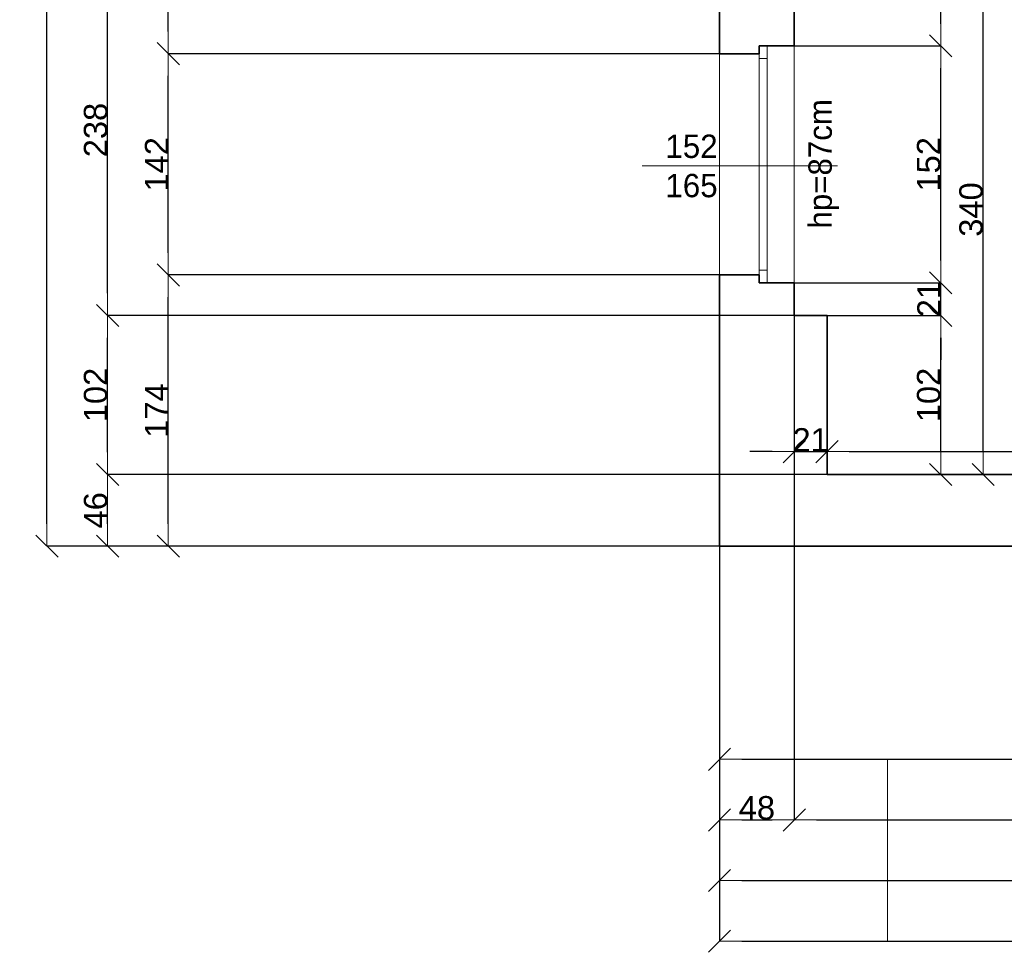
# Model space of a CAD drawing. Header units: metres. Extents: x 7506757 to 756746378, y 5735207 to 582114514.
# Tile 136 of 256: x 7678185 to 7684502, y 5850803 to 5856787. Entities that reach past the tile are written whole.
import ezdxf

# ---------------------------------------------------------------- set-up
doc = ezdxf.new("R2010")
doc.units = ezdxf.units.M
doc.header["$MEASUREMENT"] = 0
doc.header["$PDMODE"] = 2
doc.layers.get('0').update_dxf_attribs({"color": 250, "linetype": 'CONTINUOUS', "lineweight": 100, "plot": 0})
doc.layers.get('Defpoints').update_dxf_attribs({"linetype": 'CONTINUOUS'})
for name, color, linetype, lineweight in [('ELEKTRYKA141', 7, 'CONTINUOUS', 0), ('M_OCIANA6', 5, 'CONTINUOUS', 35), ('M_OPISY141', 7, 'CONTINUOUS', 0), ('m_umeblowanie1', 7, 'CONTINUOUS', 13), ('opis1', 7, 'CONTINUOUS', 13)]:
    doc.layers.add(name, color=color, linetype=linetype, lineweight=lineweight)
doc.layers.add('PWYMIAR', color=7, linetype='CONTINUOUS')
doc.styles.add('GENERATED_STYLE_1', font='arial.ttf')
doc.styles.add('GENERATED_STYLE_2', font='txt')
doc.dimstyles.new('GENERATED_STYLE__1', dxfattribs={"dimtxt": 150, "dimasz": 142.5, "dimexe": 0.18, "dimexo": 0, "dimgap": 0.09, "dimtad": 1, "dimdec": 0, "dimlfac": 0.1, "dimzin": 0, "dimdsep": 46, "dimtxsty": 'GENERATED_STYLE_1', "dimblk": 'ARROWHEAD_6', "dimblk1": 'ARROWHEAD_6', "dimblk2": 'ARROWHEAD_6', "dimcen": 0.09, "dimclrd": 251, "dimclre": 251, "dimclrt": 7, "dimazin": 0, "dimtfac": 1, "dimtdec": 4, "dimtmove": 0, "dimatfit": 3, "dimfxl": 0, "dimtolj": 1, "dimtzin": 0, "dimarcsym": 0})
doc.dimstyles.new('GENERATED_STYLE__2', dxfattribs={"dimtxt": 150, "dimasz": 142.5, "dimexe": 0.18, "dimexo": 0, "dimgap": 0.09, "dimtad": 1, "dimtih": 1, "dimtoh": 1, "dimdec": 0, "dimlfac": 0.1, "dimzin": 0, "dimdsep": 46, "dimtxsty": 'GENERATED_STYLE_1', "dimblk": 'ARROWHEAD_6', "dimblk1": 'ARROWHEAD_6', "dimblk2": 'ARROWHEAD_6', "dimcen": 0.09, "dimclrd": 251, "dimclre": 251, "dimclrt": 7, "dimazin": 0, "dimtfac": 1, "dimtdec": 4, "dimtmove": 0, "dimatfit": 3, "dimfxl": 0, "dimtolj": 1, "dimtzin": 0, "dimarcsym": 0})
doc.dimstyles.new('GENERATED_STYLE__4', dxfattribs={"dimtxt": 150, "dimasz": 142.5, "dimexe": 0.18, "dimexo": 0, "dimgap": 0.09, "dimtad": 1, "dimtih": 1, "dimtoh": 1, "dimdec": 0, "dimlfac": 0.1, "dimzin": 0, "dimdsep": 46, "dimtxsty": 'GENERATED_STYLE_1', "dimblk": 'ARROWHEAD_6', "dimblk1": 'ARROWHEAD_6', "dimblk2": 'ARROWHEAD_6', "dimcen": 0.09, "dimclrd": 251, "dimclre": 251, "dimclrt": 7, "dimazin": 0, "dimtfac": 1, "dimtdec": 4, "dimtmove": 2, "dimatfit": 3, "dimfxl": 0, "dimtolj": 1, "dimtzin": 0, "dimarcsym": 0})

# ---------------------------------------------------------------- blocks, each defined once
blk = doc.blocks.new('ARROWHEAD_6')
at = {"color": 0, "linetype": 'Continuous', "lineweight": 0}
for p, q in [((-0.5, -0.5), (0.5, 0.5)), ((0, 0), (-1, 0))]:
    blk.add_line(p, q, dxfattribs=at)
blk = doc.blocks.new('*D6105')
at = {"layer": 'Defpoints', "color": 0, "linetype": 'Continuous', "transparency": 16777216}
for p in [(7683154.6, 5854889.1), (7684094.2, 5854889.1), (7683364.6, 5853869.1)]:
    blk.add_point(p, dxfattribs=at)
at = {"layer": 'PWYMIAR', "color": 251, "linetype": 'Continuous', "lineweight": -2, "transparency": 16777216}
for p, q in [((7683154.6, 5854889.1), (7684094.3, 5854889.1)), ((7684094.2, 5854011.6), (7684094.2, 5854746.6)), ((7683364.6, 5853869.1), (7684094.3, 5853869.1))]:
    blk.add_line(p, q, dxfattribs=at)
at = {"layer": 'PWYMIAR', "color": 251, "linetype": 'Continuous', "lineweight": -2, "transparency": 16777216, "xscale": 142.5, "yscale": 142.5, "zscale": 142.5}
for p, rotation in [((7684094.2, 5854889.1), 90), ((7684094.2, 5853869.1), 270)]:
    blk.add_blockref('ARROWHEAD_6', p, dxfattribs=dict(at, rotation=rotation))
at = {"layer": 'PWYMIAR', "color": 7, "linetype": 'Continuous', "lineweight": 13, "transparency": 16777216, "insert": (7684017.5, 5854379.1), "char_height": 150, "attachment_point": 5, "rotation": 90, "style": 'GENERATED_STYLE_1'}
blk.add_mtext('\\A1;102', dxfattribs=at)
blk = doc.blocks.new('*D6106')
at = {"layer": 'Defpoints', "color": 0, "linetype": 'Continuous', "transparency": 16777216}
for p in [(7683154.6, 5855099.1), (7684094.2, 5855099.1), (7683154.6, 5854889.1)]:
    blk.add_point(p, dxfattribs=at)
at = {"layer": 'PWYMIAR', "color": 251, "linetype": 'Continuous', "lineweight": -2, "transparency": 16777216}
for p, q in [((7684094.2, 5855241.6), (7684094.2, 5855384.1)), ((7683154.6, 5855099.1), (7684094.3, 5855099.1)), ((7684094.2, 5854889.1), (7684094.2, 5855099.1)), ((7683154.6, 5854889.1), (7684094.3, 5854889.1)), ((7684094.2, 5854746.6), (7684094.2, 5854604.1))]:
    blk.add_line(p, q, dxfattribs=at)
at = {"layer": 'PWYMIAR', "color": 251, "linetype": 'Continuous', "lineweight": -2, "transparency": 16777216, "xscale": 142.5, "yscale": 142.5, "zscale": 142.5}
for p, rotation in [((7684094.2, 5855099.1), 270), ((7684094.2, 5854889.1), 90)]:
    blk.add_blockref('ARROWHEAD_6', p, dxfattribs=dict(at, rotation=rotation))
at = {"layer": 'PWYMIAR', "color": 7, "linetype": 'Continuous', "lineweight": 13, "transparency": 16777216, "insert": (7684018.8, 5854994.1), "char_height": 150, "attachment_point": 5, "rotation": 90, "style": 'GENERATED_STYLE_1'}
blk.add_mtext('\\A1;21', dxfattribs=at)
blk = doc.blocks.new('*D6107')
at = {"layer": 'Defpoints', "color": 0, "linetype": 'Continuous', "transparency": 16777216}
for p in [(7683154.6, 5856619.1), (7684094.2, 5856619.1), (7683154.6, 5855099.1)]:
    blk.add_point(p, dxfattribs=at)
at = {"layer": 'PWYMIAR', "color": 251, "linetype": 'Continuous', "lineweight": -2, "transparency": 16777216}
for p, q in [((7683154.6, 5856619.1), (7684094.3, 5856619.1)), ((7684094.2, 5855241.6), (7684094.2, 5856476.6)), ((7683154.6, 5855099.1), (7684094.3, 5855099.1))]:
    blk.add_line(p, q, dxfattribs=at)
at = {"layer": 'PWYMIAR', "color": 251, "linetype": 'Continuous', "lineweight": -2, "transparency": 16777216, "xscale": 142.5, "yscale": 142.5, "zscale": 142.5}
for p, rotation in [((7684094.2, 5856619.1), 90), ((7684094.2, 5855099.1), 270)]:
    blk.add_blockref('ARROWHEAD_6', p, dxfattribs=dict(at, rotation=rotation))
at = {"layer": 'PWYMIAR', "color": 7, "linetype": 'Continuous', "lineweight": 13, "transparency": 16777216, "insert": (7684017.5, 5855859.1), "char_height": 150, "attachment_point": 5, "rotation": 90, "style": 'GENERATED_STYLE_1'}
blk.add_mtext('\\A1;152', dxfattribs=at)
blk = doc.blocks.new('*D6108')
at = {"layer": 'Defpoints', "color": 0, "linetype": 'Continuous', "transparency": 16777216}
for p in [(7683154.6, 5857269.1), (7684094.2, 5857269.1), (7683154.6, 5856619.1)]:
    blk.add_point(p, dxfattribs=at)
at = {"layer": 'PWYMIAR', "color": 251, "linetype": 'Continuous', "lineweight": -2, "transparency": 16777216}
for p, q in [((7683154.6, 5857269.1), (7684094.3, 5857269.1)), ((7684094.2, 5856761.6), (7684094.2, 5857126.6)), ((7683154.6, 5856619.1), (7684094.3, 5856619.1))]:
    blk.add_line(p, q, dxfattribs=at)
at = {"layer": 'PWYMIAR', "color": 251, "linetype": 'Continuous', "lineweight": -2, "transparency": 16777216, "xscale": 142.5, "yscale": 142.5, "zscale": 142.5}
for p, rotation in [((7684094.2, 5857269.1), 90), ((7684094.2, 5856619.1), 270)]:
    blk.add_blockref('ARROWHEAD_6', p, dxfattribs=dict(at, rotation=rotation))
at = {"layer": 'PWYMIAR', "color": 7, "linetype": 'Continuous', "lineweight": 13, "transparency": 16777216, "insert": (7684017.5, 5856944.1), "char_height": 150, "attachment_point": 5, "rotation": 90, "style": 'GENERATED_STYLE_1'}
blk.add_mtext('\\A1;65', dxfattribs=at)
blk = doc.blocks.new('*D6111')
at = {"layer": 'Defpoints', "color": 0, "linetype": 'Continuous', "transparency": 16777216}
for p in [(7683154.6, 5857269.1), (7684366.1, 5857269.1), (7683364.6, 5853869.1)]:
    blk.add_point(p, dxfattribs=at)
at = {"layer": 'PWYMIAR', "color": 251, "linetype": 'Continuous', "lineweight": -2, "transparency": 16777216}
for p, q in [((7683154.6, 5857269.1), (7684366.3, 5857269.1)), ((7684366.1, 5854011.6), (7684366.1, 5857126.6)), ((7683364.6, 5853869.1), (7684366.3, 5853869.1))]:
    blk.add_line(p, q, dxfattribs=at)
at = {"layer": 'PWYMIAR', "color": 251, "linetype": 'Continuous', "lineweight": -2, "transparency": 16777216, "xscale": 142.5, "yscale": 142.5, "zscale": 142.5}
for p, rotation in [((7684366.1, 5857269.1), 90), ((7684366.1, 5853869.1), 270)]:
    blk.add_blockref('ARROWHEAD_6', p, dxfattribs=dict(at, rotation=rotation))
at = {"layer": 'PWYMIAR', "color": 7, "linetype": 'Continuous', "lineweight": 13, "transparency": 16777216, "insert": (7684289.3, 5855569.1), "char_height": 150, "attachment_point": 5, "rotation": 90, "style": 'GENERATED_STYLE_1'}
blk.add_mtext('\\A1;340', dxfattribs=at)
blk = doc.blocks.new('*D6135')
at = {"layer": 'Defpoints', "color": 0, "linetype": 'Continuous', "transparency": 16777216}
for p in [(7683154.6, 5854889.1), (7683364.6, 5854889.1), (7683364.6, 5854015.8)]:
    blk.add_point(p, dxfattribs=at)
at = {"layer": 'PWYMIAR', "color": 251, "linetype": 'Continuous', "lineweight": -2, "transparency": 16777216}
for p, q in [((7683154.6, 5854889.1), (7683154.6, 5854015.7)), ((7683364.6, 5854889.1), (7683364.6, 5854015.7)), ((7683012.1, 5854015.8), (7682869.6, 5854015.8)), ((7683154.6, 5854015.8), (7683364.6, 5854015.8)), ((7683507.1, 5854015.8), (7683649.6, 5854015.8))]:
    blk.add_line(p, q, dxfattribs=at)
at = {"layer": 'PWYMIAR', "color": 251, "linetype": 'Continuous', "lineweight": -2, "transparency": 16777216, "xscale": 142.5, "yscale": 142.5, "zscale": 142.5}
blk.add_blockref('ARROWHEAD_6', (7683154.6, 5854015.8), dxfattribs=at)
at = {"layer": 'PWYMIAR', "color": 251, "linetype": 'Continuous', "lineweight": -2, "transparency": 16777216, "xscale": 142.5, "yscale": 142.5, "zscale": 142.5, "rotation": 180}
blk.add_blockref('ARROWHEAD_6', (7683364.6, 5854015.8), dxfattribs=at)
at = {"layer": 'PWYMIAR', "color": 7, "linetype": 'Continuous', "lineweight": 13, "transparency": 16777216, "insert": (7683259.6, 5854091.2), "char_height": 150, "attachment_point": 5, "style": 'GENERATED_STYLE_1'}
blk.add_mtext('\\A1;21', dxfattribs=at)
blk = doc.blocks.new('*D6136')
at = {"layer": 'Defpoints', "color": 0, "linetype": 'Continuous', "transparency": 16777216}
for p in [(7683364.6, 5854889.1), (7688404.6, 5854015.8), (7688404.6, 5853869.1)]:
    blk.add_point(p, dxfattribs=at)
at = {"layer": 'PWYMIAR', "color": 251, "linetype": 'Continuous', "lineweight": -2, "transparency": 16777216}
for p, q in [((7683364.6, 5854889.1), (7683364.6, 5854015.7)), ((7683507.1, 5854015.8), (7688262.1, 5854015.8)), ((7688404.6, 5853869.1), (7688404.6, 5854016))]:
    blk.add_line(p, q, dxfattribs=at)
at = {"layer": 'PWYMIAR', "color": 251, "linetype": 'Continuous', "lineweight": -2, "transparency": 16777216, "xscale": 142.5, "yscale": 142.5, "zscale": 142.5, "rotation": 180}
blk.add_blockref('ARROWHEAD_6', (7683364.6, 5854015.8), dxfattribs=at)
at = {"layer": 'PWYMIAR', "color": 251, "linetype": 'Continuous', "lineweight": -2, "transparency": 16777216, "xscale": 142.5, "yscale": 142.5, "zscale": 142.5}
blk.add_blockref('ARROWHEAD_6', (7688404.6, 5854015.8), dxfattribs=at)
at = {"layer": 'PWYMIAR', "color": 7, "linetype": 'Continuous', "lineweight": 13, "transparency": 16777216, "insert": (7685884.6, 5854092.5), "char_height": 150, "attachment_point": 5, "style": 'GENERATED_STYLE_1'}
blk.add_mtext('\\A1;504', dxfattribs=at)
blk = doc.blocks.new('*D6321')
at = {"layer": 'Defpoints', "color": 0, "linetype": 'Continuous', "transparency": 16777216}
for p in [(7682674.6, 5853409.1), (7691404.6, 5853409.1), (7691404.6, 5851263.5)]:
    blk.add_point(p, dxfattribs=at)
at = {"layer": 'PWYMIAR', "color": 251, "linetype": 'Continuous', "lineweight": -2, "transparency": 16777216}
for p, q in [((7682674.6, 5853409.1), (7682674.6, 5851263.3)), ((7691404.6, 5853409.1), (7691404.6, 5851263.3)), ((7682817.1, 5851263.5), (7691262.1, 5851263.5))]:
    blk.add_line(p, q, dxfattribs=at)
at = {"layer": 'PWYMIAR', "color": 251, "linetype": 'Continuous', "lineweight": -2, "transparency": 16777216, "xscale": 142.5, "yscale": 142.5, "zscale": 142.5, "rotation": 180}
blk.add_blockref('ARROWHEAD_6', (7682674.6, 5851263.5), dxfattribs=at)
at = {"layer": 'PWYMIAR', "color": 251, "linetype": 'Continuous', "lineweight": -2, "transparency": 16777216, "xscale": 142.5, "yscale": 142.5, "zscale": 142.5}
blk.add_blockref('ARROWHEAD_6', (7691404.6, 5851263.5), dxfattribs=at)
at = {"layer": 'PWYMIAR', "color": 7, "linetype": 'Continuous', "lineweight": 13, "transparency": 16777216, "insert": (7687039.6, 5851340.2), "char_height": 150, "attachment_point": 5, "style": 'GENERATED_STYLE_1'}
blk.add_mtext('\\A1;873', dxfattribs=at)
blk = doc.blocks.new('*D6324')
at = {"layer": 'Defpoints', "color": 0, "linetype": 'Continuous', "transparency": 16777216}
for p in [(7683154.6, 5854889.1), (7682674.6, 5853409.1), (7683154.6, 5851652.6)]:
    blk.add_point(p, dxfattribs=at)
at = {"layer": 'PWYMIAR', "color": 251, "linetype": 'Continuous', "lineweight": -2, "transparency": 16777216}
for p, q in [((7683154.6, 5854889.1), (7683154.6, 5851652.5)), ((7682674.6, 5853409.1), (7682674.6, 5851652.5)), ((7682817.1, 5851652.6), (7683012.1, 5851652.6))]:
    blk.add_line(p, q, dxfattribs=at)
at = {"layer": 'PWYMIAR', "color": 251, "linetype": 'Continuous', "lineweight": -2, "transparency": 16777216, "xscale": 142.5, "yscale": 142.5, "zscale": 142.5, "rotation": 180}
blk.add_blockref('ARROWHEAD_6', (7682674.6, 5851652.6), dxfattribs=at)
at = {"layer": 'PWYMIAR', "color": 251, "linetype": 'Continuous', "lineweight": -2, "transparency": 16777216, "xscale": 142.5, "yscale": 142.5, "zscale": 142.5}
blk.add_blockref('ARROWHEAD_6', (7683154.6, 5851652.6), dxfattribs=at)
at = {"layer": 'PWYMIAR', "color": 7, "linetype": 'Continuous', "lineweight": 13, "transparency": 16777216, "insert": (7682914.6, 5851729.3), "char_height": 150, "attachment_point": 5, "style": 'GENERATED_STYLE_1'}
blk.add_mtext('\\A1;48', dxfattribs=at)
blk = doc.blocks.new('*D6325')
at = {"layer": 'Defpoints', "color": 0, "linetype": 'Continuous', "transparency": 16777216}
for p in [(7683154.6, 5854889.1), (7688404.6, 5853869.1), (7688404.6, 5851652.6)]:
    blk.add_point(p, dxfattribs=at)
at = {"layer": 'PWYMIAR', "color": 251, "linetype": 'Continuous', "lineweight": -2, "transparency": 16777216}
for p, q in [((7683154.6, 5854889.1), (7683154.6, 5851652.5)), ((7688404.6, 5853869.1), (7688404.6, 5851652.5)), ((7683297.1, 5851652.6), (7688262.1, 5851652.6))]:
    blk.add_line(p, q, dxfattribs=at)
at = {"layer": 'PWYMIAR', "color": 251, "linetype": 'Continuous', "lineweight": -2, "transparency": 16777216, "xscale": 142.5, "yscale": 142.5, "zscale": 142.5, "rotation": 180}
blk.add_blockref('ARROWHEAD_6', (7683154.6, 5851652.6), dxfattribs=at)
at = {"layer": 'PWYMIAR', "color": 251, "linetype": 'Continuous', "lineweight": -2, "transparency": 16777216, "xscale": 142.5, "yscale": 142.5, "zscale": 142.5}
blk.add_blockref('ARROWHEAD_6', (7688404.6, 5851652.6), dxfattribs=at)
at = {"layer": 'PWYMIAR', "color": 7, "linetype": 'Continuous', "lineweight": 13, "transparency": 16777216, "insert": (7685779.6, 5851729.3), "char_height": 150, "attachment_point": 5, "style": 'GENERATED_STYLE_1'}
blk.add_mtext('\\A1;525', dxfattribs=at)
blk = doc.blocks.new('*D6339')
at = {"layer": 'Defpoints', "color": 0, "linetype": 'Continuous', "transparency": 16777216}
for p in [(7679138.5, 5855149.1), (7682674.6, 5855149.1), (7682674.6, 5853409.1)]:
    blk.add_point(p, dxfattribs=at)
at = {"layer": 'PWYMIAR', "color": 251, "linetype": 'Continuous', "lineweight": -2, "transparency": 16777216}
for p, q in [((7682674.6, 5855149.1), (7679138.3, 5855149.1)), ((7679138.5, 5853551.6), (7679138.5, 5855006.6)), ((7682674.6, 5853409.1), (7679138.3, 5853409.1))]:
    blk.add_line(p, q, dxfattribs=at)
at = {"layer": 'PWYMIAR', "color": 251, "linetype": 'Continuous', "lineweight": -2, "transparency": 16777216, "xscale": 142.5, "yscale": 142.5, "zscale": 142.5}
for p, rotation in [((7679138.5, 5855149.1), 90), ((7679138.5, 5853409.1), 270)]:
    blk.add_blockref('ARROWHEAD_6', p, dxfattribs=dict(at, rotation=rotation))
at = {"layer": 'PWYMIAR', "color": 7, "linetype": 'Continuous', "lineweight": 13, "transparency": 16777216, "insert": (7679063.1, 5854279.1), "char_height": 150, "attachment_point": 5, "rotation": 90, "style": 'GENERATED_STYLE_1'}
blk.add_mtext('\\A1;174', dxfattribs=at)
blk = doc.blocks.new('*D6340')
at = {"layer": 'Defpoints', "color": 0, "linetype": 'Continuous', "transparency": 16777216}
for p in [(7679138.5, 5856569.1), (7682674.6, 5856569.1), (7682674.6, 5855149.1)]:
    blk.add_point(p, dxfattribs=at)
at = {"layer": 'PWYMIAR', "color": 251, "linetype": 'Continuous', "lineweight": -2, "transparency": 16777216}
for p, q in [((7682674.6, 5856569.1), (7679138.3, 5856569.1)), ((7679138.5, 5855291.6), (7679138.5, 5856426.6)), ((7682674.6, 5855149.1), (7679138.3, 5855149.1))]:
    blk.add_line(p, q, dxfattribs=at)
at = {"layer": 'PWYMIAR', "color": 251, "linetype": 'Continuous', "lineweight": -2, "transparency": 16777216, "xscale": 142.5, "yscale": 142.5, "zscale": 142.5}
for p, rotation in [((7679138.5, 5856569.1), 90), ((7679138.5, 5855149.1), 270)]:
    blk.add_blockref('ARROWHEAD_6', p, dxfattribs=dict(at, rotation=rotation))
at = {"layer": 'PWYMIAR', "color": 7, "linetype": 'Continuous', "lineweight": 13, "transparency": 16777216, "insert": (7679063.1, 5855859.1), "char_height": 150, "attachment_point": 5, "rotation": 90, "style": 'GENERATED_STYLE_1'}
blk.add_mtext('\\A1;142', dxfattribs=at)
blk = doc.blocks.new('*D6341')
at = {"layer": 'Defpoints', "color": 0, "linetype": 'Continuous', "transparency": 16777216}
for p in [(7679138.5, 5858209.1), (7682674.6, 5858209.1), (7682674.6, 5856569.1)]:
    blk.add_point(p, dxfattribs=at)
at = {"layer": 'PWYMIAR', "color": 251, "linetype": 'Continuous', "lineweight": -2, "transparency": 16777216}
for p, q in [((7682674.6, 5858209.1), (7679138.3, 5858209.1)), ((7679138.5, 5856711.6), (7679138.5, 5858066.6)), ((7682674.6, 5856569.1), (7679138.3, 5856569.1))]:
    blk.add_line(p, q, dxfattribs=at)
at = {"layer": 'PWYMIAR', "color": 251, "linetype": 'Continuous', "lineweight": -2, "transparency": 16777216, "xscale": 142.5, "yscale": 142.5, "zscale": 142.5}
for p, rotation in [((7679138.5, 5858209.1), 90), ((7679138.5, 5856569.1), 270)]:
    blk.add_blockref('ARROWHEAD_6', p, dxfattribs=dict(at, rotation=rotation))
at = {"layer": 'PWYMIAR', "color": 7, "linetype": 'Continuous', "lineweight": 13, "transparency": 16777216, "insert": (7679061.8, 5857389.1), "char_height": 150, "attachment_point": 5, "rotation": 90, "style": 'GENERATED_STYLE_1'}
blk.add_mtext('\\A1;164', dxfattribs=at)
blk = doc.blocks.new('*D6351')
at = {"layer": 'Defpoints', "color": 0, "linetype": 'Continuous', "transparency": 16777216}
for p in [(7678749.3, 5853869.1), (7683364.6, 5853869.1), (7682674.6, 5853409.1)]:
    blk.add_point(p, dxfattribs=at)
at = {"layer": 'PWYMIAR', "color": 251, "linetype": 'Continuous', "lineweight": -2, "transparency": 16777216}
for p, q in [((7683364.6, 5853869.1), (7678749.1, 5853869.1)), ((7678749.3, 5853551.6), (7678749.3, 5853726.6)), ((7682674.6, 5853409.1), (7678749.1, 5853409.1))]:
    blk.add_line(p, q, dxfattribs=at)
at = {"layer": 'PWYMIAR', "color": 251, "linetype": 'Continuous', "lineweight": -2, "transparency": 16777216, "xscale": 142.5, "yscale": 142.5, "zscale": 142.5}
for p, rotation in [((7678749.3, 5853869.1), 90), ((7678749.3, 5853409.1), 270)]:
    blk.add_blockref('ARROWHEAD_6', p, dxfattribs=dict(at, rotation=rotation))
at = {"layer": 'PWYMIAR', "color": 7, "linetype": 'Continuous', "lineweight": 13, "transparency": 16777216, "insert": (7678672.6, 5853639.1), "char_height": 150, "attachment_point": 5, "rotation": 90, "style": 'GENERATED_STYLE_1'}
blk.add_mtext('\\A1;46', dxfattribs=at)
blk = doc.blocks.new('*D6352')
at = {"layer": 'Defpoints', "color": 0, "linetype": 'Continuous', "transparency": 16777216}
for p in [(7678749.3, 5854889.1), (7683154.6, 5854889.1), (7683364.6, 5853869.1)]:
    blk.add_point(p, dxfattribs=at)
at = {"layer": 'PWYMIAR', "color": 251, "linetype": 'Continuous', "lineweight": -2, "transparency": 16777216}
for p, q in [((7683154.6, 5854889.1), (7678749.1, 5854889.1)), ((7678749.3, 5854011.6), (7678749.3, 5854746.6)), ((7683364.6, 5853869.1), (7678749.1, 5853869.1))]:
    blk.add_line(p, q, dxfattribs=at)
at = {"layer": 'PWYMIAR', "color": 251, "linetype": 'Continuous', "lineweight": -2, "transparency": 16777216, "xscale": 142.5, "yscale": 142.5, "zscale": 142.5}
for p, rotation in [((7678749.3, 5854889.1), 90), ((7678749.3, 5853869.1), 270)]:
    blk.add_blockref('ARROWHEAD_6', p, dxfattribs=dict(at, rotation=rotation))
at = {"layer": 'PWYMIAR', "color": 7, "linetype": 'Continuous', "lineweight": 13, "transparency": 16777216, "insert": (7678672.6, 5854379.1), "char_height": 150, "attachment_point": 5, "rotation": 90, "style": 'GENERATED_STYLE_1'}
blk.add_mtext('\\A1;102', dxfattribs=at)
blk = doc.blocks.new('*D6353')
at = {"layer": 'Defpoints', "color": 0, "linetype": 'Continuous', "transparency": 16777216}
for p in [(7678749.3, 5857269.1), (7683154.6, 5857269.1), (7683154.6, 5854889.1)]:
    blk.add_point(p, dxfattribs=at)
at = {"layer": 'PWYMIAR', "color": 251, "linetype": 'Continuous', "lineweight": -2, "transparency": 16777216}
for p, q in [((7683154.6, 5857269.1), (7678749.1, 5857269.1)), ((7678749.3, 5855031.6), (7678749.3, 5857126.6)), ((7683154.6, 5854889.1), (7678749.1, 5854889.1))]:
    blk.add_line(p, q, dxfattribs=at)
at = {"layer": 'PWYMIAR', "color": 251, "linetype": 'Continuous', "lineweight": -2, "transparency": 16777216, "xscale": 142.5, "yscale": 142.5, "zscale": 142.5}
for p, rotation in [((7678749.3, 5857269.1), 90), ((7678749.3, 5854889.1), 270)]:
    blk.add_blockref('ARROWHEAD_6', p, dxfattribs=dict(at, rotation=rotation))
at = {"layer": 'PWYMIAR', "color": 7, "linetype": 'Continuous', "lineweight": 13, "transparency": 16777216, "insert": (7678672.6, 5856079.1), "char_height": 150, "attachment_point": 5, "rotation": 90, "style": 'GENERATED_STYLE_1'}
blk.add_mtext('\\A1;238', dxfattribs=at)
blk = doc.blocks.new('*D6365')
at = {"layer": 'Defpoints', "color": 0, "linetype": 'Continuous', "transparency": 16777216}
for p in [(7678360.1, 5870709.1), (7682674.6, 5870709.1), (7682674.6, 5853409.1)]:
    blk.add_point(p, dxfattribs=at)
at = {"layer": 'PWYMIAR', "color": 251, "linetype": 'Continuous', "lineweight": -2, "transparency": 16777216}
for p, q in [((7682674.6, 5870709.1), (7678360, 5870709.1)), ((7678360.1, 5853551.6), (7678360.1, 5870566.6)), ((7682674.6, 5853409.1), (7678360, 5853409.1))]:
    blk.add_line(p, q, dxfattribs=at)
at = {"layer": 'PWYMIAR', "color": 251, "linetype": 'Continuous', "lineweight": -2, "transparency": 16777216, "xscale": 142.5, "yscale": 142.5, "zscale": 142.5}
for p, rotation in [((7678360.1, 5870709.1), 90), ((7678360.1, 5853409.1), 270)]:
    blk.add_blockref('ARROWHEAD_6', p, dxfattribs=dict(at, rotation=rotation))
at = {"layer": 'PWYMIAR', "color": 7, "linetype": 'Continuous', "lineweight": 13, "transparency": 16777216, "insert": (7678283.4, 5862059.1), "char_height": 150, "attachment_point": 5, "rotation": 90, "style": 'GENERATED_STYLE_1'}
blk.add_mtext('\\A1;1730', dxfattribs=at)
blk = doc.blocks.new('*D6367')
at = {"layer": 'Defpoints', "color": 0, "linetype": 'Continuous', "transparency": 16777216}
for p in [(7682674.6, 5853409.1), (7714334.6, 5853409.1), (7714334.6, 5850874.3)]:
    blk.add_point(p, dxfattribs=at)
at = {"layer": 'PWYMIAR', "color": 251, "linetype": 'Continuous', "lineweight": -2, "transparency": 16777216}
for p, q in [((7682674.6, 5853409.1), (7682674.6, 5850874.1)), ((7714334.6, 5853409.1), (7714334.6, 5850874.1)), ((7682817.1, 5850874.3), (7714192.1, 5850874.3))]:
    blk.add_line(p, q, dxfattribs=at)
at = {"layer": 'PWYMIAR', "color": 251, "linetype": 'Continuous', "lineweight": -2, "transparency": 16777216, "xscale": 142.5, "yscale": 142.5, "zscale": 142.5, "rotation": 180}
blk.add_blockref('ARROWHEAD_6', (7682674.6, 5850874.3), dxfattribs=at)
at = {"layer": 'PWYMIAR', "color": 251, "linetype": 'Continuous', "lineweight": -2, "transparency": 16777216, "xscale": 142.5, "yscale": 142.5, "zscale": 142.5}
blk.add_blockref('ARROWHEAD_6', (7714334.6, 5850874.3), dxfattribs=at)
at = {"layer": 'PWYMIAR', "color": 7, "linetype": 'Continuous', "lineweight": 13, "transparency": 16777216, "insert": (7698504.6, 5850951), "char_height": 150, "attachment_point": 5, "style": 'GENERATED_STYLE_1'}
blk.add_mtext('\\A1;3166', dxfattribs=at)
blk = doc.blocks.new('*D6431')
at = {"layer": 'Defpoints', "color": 0, "linetype": 'Continuous', "transparency": 16777216}
for p in [(7691404.6, 5855909.1), (7682674.6, 5853409.1), (7691404.6, 5852041.8)]:
    blk.add_point(p, dxfattribs=at)
at = {"layer": 'PWYMIAR', "color": 251, "linetype": 'Continuous', "lineweight": -2, "transparency": 16777216}
for p, q in [((7691404.6, 5855909.1), (7691404.6, 5852041.6)), ((7682674.6, 5853409.1), (7682674.6, 5852041.6)), ((7682817.1, 5852041.8), (7691262.1, 5852041.8))]:
    blk.add_line(p, q, dxfattribs=at)
at = {"layer": 'PWYMIAR', "color": 251, "linetype": 'Continuous', "lineweight": -2, "transparency": 16777216, "xscale": 142.5, "yscale": 142.5, "zscale": 142.5, "rotation": 180}
blk.add_blockref('ARROWHEAD_6', (7682674.6, 5852041.8), dxfattribs=at)
at = {"layer": 'PWYMIAR', "color": 251, "linetype": 'Continuous', "lineweight": -2, "transparency": 16777216, "xscale": 142.5, "yscale": 142.5, "zscale": 142.5}
blk.add_blockref('ARROWHEAD_6', (7691404.6, 5852041.8), dxfattribs=at)
at = {"layer": 'PWYMIAR', "color": 7, "linetype": 'Continuous', "lineweight": 13, "transparency": 16777216, "insert": (7687039.6, 5852118.5), "char_height": 150, "attachment_point": 5, "style": 'GENERATED_STYLE_1'}
blk.add_mtext('\\A1;873', dxfattribs=at)

msp = doc.modelspace()

# ---------------------------------------------------------------- linework, layer by layer
at = {"layer": 'ELEKTRYKA141', "linetype": 'Continuous', "flags": 128}
for points in [[(7682674.6, 5851652.6), (7683752.4, 5851652.6), (7683752.4, 5852041.8), (7682674.6, 5852041.8)], [(7682674.6, 5851263.5), (7683752.4, 5851263.5), (7683752.4, 5851652.6), (7682674.6, 5851652.6)], [(7682674.6, 5850874.3), (7683752.4, 5850874.3), (7683752.4, 5851263.5), (7682674.6, 5851263.5)]]:
    msp.add_lwpolyline(points, close=True, dxfattribs=at)
at = {"layer": 'M_OCIANA6', "linetype": 'Continuous'}
for p, q in [((7682674.6, 5856569.1), (7682674.6, 5858209.1)), ((7683154.6, 5856619.1), (7683154.6, 5857269.1)), ((7682929.6, 5856619.1), (7683154.6, 5856619.1)), ((7682929.6, 5856619.1), (7682929.6, 5856569.1)), ((7682929.6, 5856569.1), (7682674.6, 5856569.1)), ((7682674.6, 5853409.1), (7682674.6, 5855149.1)), ((7682929.6, 5855149.1), (7682674.6, 5855149.1)), ((7682929.6, 5855099.1), (7682929.6, 5855149.1)), ((7682929.6, 5855099.1), (7683154.6, 5855099.1)), ((7683154.6, 5855099.1), (7683154.6, 5854889.1)), ((7683154.6, 5854889.1), (7683364.6, 5854889.1)), ((7683364.6, 5854889.1), (7683364.6, 5853869.1)), ((7688404.6, 5853869.1), (7683364.6, 5853869.1)), ((7691404.6, 5853409.1), (7682674.6, 5853409.1))]:
    msp.add_line(p, q, dxfattribs=at)
at = {"layer": 'M_OPISY141', "linetype": 'Continuous'}
msp.add_line((7682178.9, 5855849.1), (7683431.6, 5855849.1), dxfattribs=at)
at = {"layer": 'm_umeblowanie1', "linetype": 'Continuous'}
for p, q in [((7682979.6, 5856619.1), (7682979.6, 5855819.1)), ((7683154.6, 5855099.1), (7683154.6, 5856619.1)), ((7682674.6, 5856569.1), (7682674.6, 5855849.1)), ((7682929.6, 5856569.1), (7682929.6, 5855819.1)), ((7682929.6, 5856539.1), (7682979.6, 5856539.1)), ((7682674.6, 5855149.1), (7682674.6, 5855849.1)), ((7682929.6, 5855149.1), (7682929.6, 5855899.1)), ((7682979.6, 5855099.1), (7682979.6, 5855899.1)), ((7682929.6, 5855179.1), (7682979.6, 5855179.1))]:
    msp.add_line(p, q, dxfattribs=at)

# ---------------------------------------------------------------- texts
at = {"layer": 'opis1', "linetype": 'Continuous', "insert": (7683245.4, 5856277.7), "char_height": 150, "attachment_point": 3, "rotation": 90, "style": 'GENERATED_STYLE_2'}
msp.add_mtext('{hp=87cm}', dxfattribs=at)
at = {"layer": 'opis1', "linetype": 'Continuous', "insert": (7682327.9, 5856049.9), "char_height": 150, "width": 349.992, "attachment_point": 1, "line_spacing_factor": 1.007581, "style": 'GENERATED_STYLE_2'}
msp.add_mtext('{152\\P165}', dxfattribs=at)

# ---------------------------------------------------------------- dimensions: what is measured, and where the dimension line sits
at = {"layer": 'PWYMIAR', "color": 251, "linetype": 'Continuous', "lineweight": 13}
for base, p1, p2, picture, middle in [((7678360.1, 5870709.1), (7682674.6, 5853409.1), (7682674.6, 5870709.1), '*D6365', (7678283.4, 5862059.1)), ((7679138.5, 5858209.1), (7682674.6, 5856569.1), (7682674.6, 5858209.1), '*D6341', (7679061.8, 5857389.1)), ((7678749.3, 5857269.1), (7683154.6, 5854889.1), (7683154.6, 5857269.1), '*D6353', (7678672.6, 5856079.1)), ((7684094.2, 5857269.1), (7683154.6, 5856619.1), (7683154.6, 5857269.1), '*D6108', (7684017.5, 5856944.1)), ((7684366.1, 5857269.1), (7683364.6, 5853869.1), (7683154.6, 5857269.1), '*D6111', (7684289.3, 5855569.1)), ((7684094.2, 5856619.1), (7683154.6, 5855099.1), (7683154.6, 5856619.1), '*D6107', (7684017.5, 5855859.1)), ((7679138.5, 5856569.1), (7682674.6, 5855149.1), (7682674.6, 5856569.1), '*D6340', (7679063.1, 5855859.1)), ((7684094.2, 5855099.1), (7683154.6, 5854889.1), (7683154.6, 5855099.1), '*D6106', (7684018.8, 5854994.1)), ((7679138.5, 5855149.1), (7682674.6, 5853409.1), (7682674.6, 5855149.1), '*D6339', (7679063.1, 5854279.1)), ((7678749.3, 5854889.1), (7683364.6, 5853869.1), (7683154.6, 5854889.1), '*D6352', (7678672.6, 5854379.1)), ((7684094.2, 5854889.1), (7683364.6, 5853869.1), (7683154.6, 5854889.1), '*D6105', (7684017.5, 5854379.1)), ((7678749.3, 5853869.1), (7682674.6, 5853409.1), (7683364.6, 5853869.1), '*D6351', (7678672.6, 5853639.1))]:
    dim = msp.add_linear_dim(base=base, p1=p1, p2=p2, angle=90, dimstyle='GENERATED_STYLE__1', dxfattribs=at)
    dim.commit()
    dim.dimension.update_dxf_attribs({"geometry": picture, "text_midpoint": middle})
for base, p1, p2, dimstyle, picture, middle in [((7691404.6, 5852041.8), (7682674.6, 5853409.1), (7691404.6, 5855909.1), 'GENERATED_STYLE__2', '*D6431', (7687039.6, 5852118.5)), ((7683154.6, 5851652.6), (7682674.6, 5853409.1), (7683154.6, 5854889.1), 'GENERATED_STYLE__2', '*D6324', (7682914.6, 5851729.3)), ((7683364.6, 5854015.8), (7683154.6, 5854889.1), (7683364.6, 5854889.1), 'GENERATED_STYLE__4', '*D6135', (7683259.6, 5854091.2)), ((7688404.6, 5851652.6), (7683154.6, 5854889.1), (7688404.6, 5853869.1), 'GENERATED_STYLE__2', '*D6325', (7685779.6, 5851729.3)), ((7688404.6, 5854015.8), (7683364.6, 5854889.1), (7688404.6, 5853869.1), 'GENERATED_STYLE__2', '*D6136', (7685884.6, 5854092.5)), ((7691404.6, 5851263.5), (7682674.6, 5853409.1), (7691404.6, 5853409.1), 'GENERATED_STYLE__2', '*D6321', (7687039.6, 5851340.2)), ((7714334.6, 5850874.3), (7682674.6, 5853409.1), (7714334.6, 5853409.1), 'GENERATED_STYLE__2', '*D6367', (7698504.6, 5850951))]:
    dim = msp.add_linear_dim(base=base, p1=p1, p2=p2, dimstyle=dimstyle, dxfattribs=at)
    dim.commit()
    dim.dimension.update_dxf_attribs({"geometry": picture, "text_midpoint": middle})

doc.saveas('drawing.dxf')
